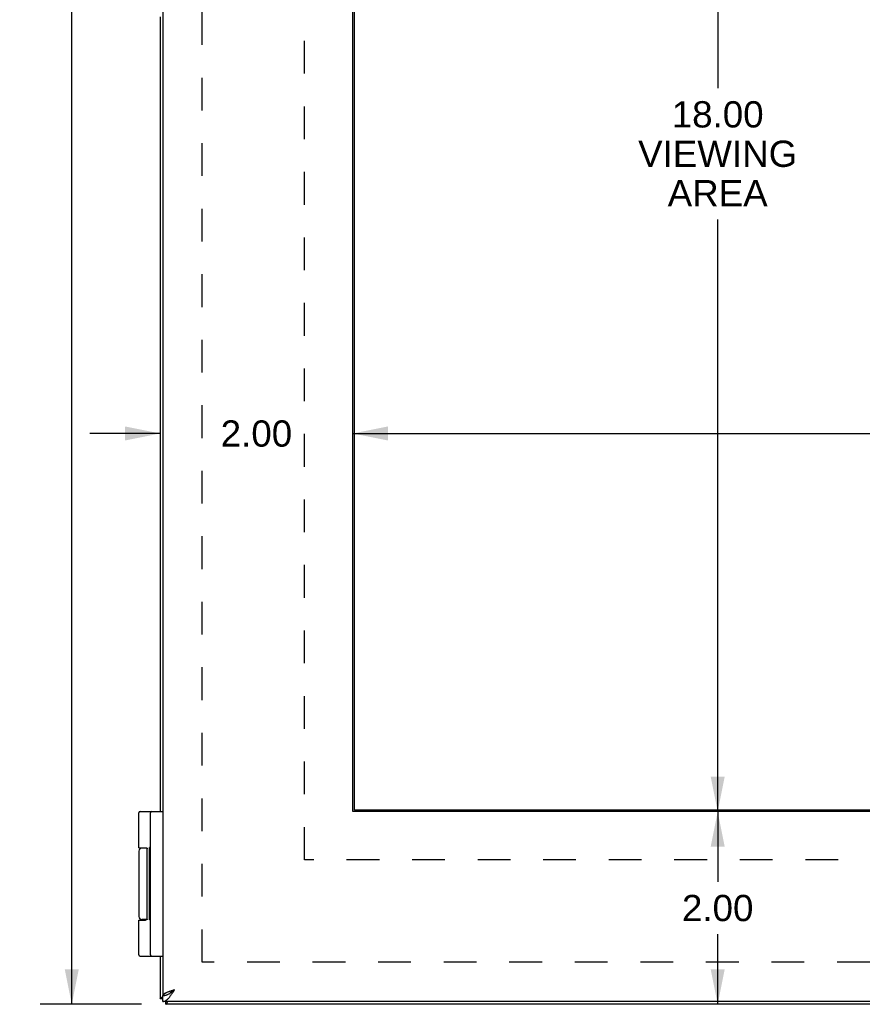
# Model space of a CAD drawing. Header units: inches. Extents: x 0 to 61.8, y 0 to 40.
# Tile 3 of 16: x 6.8 to 15.5, y 9.1 to 19.3. Entities that reach past the tile are written whole.
import ezdxf

# ---------------------------------------------------------------- set-up
doc = ezdxf.new("R2010")
doc.units = ezdxf.units.IN
doc.header["$LTSCALE"] = 3.4
doc.header["$MEASUREMENT"] = 0
doc.linetypes.add('HIDDEN', pattern=[0.2, 0.1, -0.1])
doc.layers.get('0').update_dxf_attribs({"linetype": 'CONTINUOUS'})
for name, color, linetype in [('02___PRT_ALL_AXES', 7, 'CONTINUOUS'), ('DEFAULT_2', 8, 'HIDDEN'), ('DIMENSIONS', 7, 'CONTINUOUS')]:
    doc.layers.add(name, color=color, linetype=linetype)
doc.styles.get("Standard").update_dxf_attribs({"font": 'arial.ttf'})
doc.dimstyles.new('DIMSTYLE_1', dxfattribs={"dimtxt": 0.272727, "dimasz": 0.363636, "dimexe": 0.09, "dimexo": 0.07, "dimgap": 0.0375, "dimtad": 0, "dimtih": 1, "dimtoh": 1, "dimzin": 4, "dimdsep": 46, "dimtxsty": 'Standard', "dimblk": '_FILLED', "dimblk1": '_FILLED', "dimblk2": '_FILLED', "dimcen": 0.09, "dimazin": 1, "dimtfac": 1, "dimtofl": 0, "dimtmove": 0, "dimatfit": 3, "dimldrblk": '_FILLED', "dimfxl": 1, "dimtolj": 1, "dimtzin": 4, "dimarcsym": 0})
doc.dimstyles.new('DIMSTYLE_3', dxfattribs={"dimtxt": 0.309091, "dimasz": 0.363636, "dimexe": 0.09, "dimexo": 0.07, "dimgap": 0.0425, "dimtad": 0, "dimtih": 1, "dimtoh": 1, "dimzin": 4, "dimdsep": 46, "dimtxsty": 'Standard', "dimblk": '_FILLED', "dimblk1": '_FILLED', "dimblk2": '_FILLED', "dimcen": 0.09, "dimazin": 1, "dimtfac": 1, "dimtofl": 0, "dimtmove": 0, "dimatfit": 3, "dimldrblk": '_FILLED', "dimfxl": 1, "dimtolj": 1, "dimtzin": 4, "dimarcsym": 0})

# ---------------------------------------------------------------- blocks, each defined once
blk = doc.blocks.new('_FILLED')
at = {"color": 0, "linetype": 'ByBlock'}
blk.add_solid([(0, 0), (-1, 0.2), (-1, -0.2)], dxfattribs=at)
blk = doc.blocks.new('*D6')
at = {"layer": 'DIMENSIONS', "color": 2, "linetype": 'Continuous'}
for p, q in [((8.021, 31.097), (6.972, 31.097)), ((7.299, 31.097), (7.299, 20.406)), ((7.299, 9.097), (7.299, 19.788)), ((8.021, 9.097), (6.972, 9.097))]:
    blk.add_line(p, q, dxfattribs=at)
at = {"layer": 'DIMENSIONS', "color": 2, "linetype": 'Continuous', "xscale": 0.3636363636, "yscale": 0.3636363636, "zscale": 0.3636363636}
for p, rotation in [((7.299, 31.097), 90), ((7.299, 9.097), 270)]:
    blk.add_blockref('_FILLED', p, dxfattribs=dict(at, rotation=rotation))
at = {"layer": 'DIMENSIONS', "color": 2, "linetype": 'Continuous', "insert": (7.299, 20.252), "char_height": 0.3091, "width": 1.08009, "attachment_point": 2, "line_spacing_factor": 0.9}
blk.add_mtext('22.00', dxfattribs=at)
blk = doc.blocks.new('*D7')
at = {"layer": 'DIMENSIONS', "color": 2, "linetype": 'Continuous'}
for p, q in [((14, 29.097), (14, 18.607)), ((14, 11.097), (14, 17.244))]:
    blk.add_line(p, q, dxfattribs=at)
at = {"layer": 'DIMENSIONS', "color": 2, "linetype": 'Continuous', "xscale": 0.3636363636, "yscale": 0.3636363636, "zscale": 0.3636363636}
for p, rotation in [((14, 29.097), 90), ((14, 11.097), 270)]:
    blk.add_blockref('_FILLED', p, dxfattribs=dict(at, rotation=rotation))
at = {"layer": 'DIMENSIONS', "color": 2, "linetype": 'Continuous', "insert": (14, 18.471), "char_height": 0.2727, "width": 1.64752, "attachment_point": 2, "line_spacing_factor": 0.9}
blk.add_mtext('18.00\\PVIEWING\\PAREA', dxfattribs=at)
blk = doc.blocks.new('*D8')
at = {"layer": 'DIMENSIONS', "color": 2, "linetype": 'Continuous'}
for p, q in [((10.215, 15.022), (16.495, 15.022)), ((23.59, 15.022), (20.615, 15.022))]:
    blk.add_line(p, q, dxfattribs=at)
at = {"layer": 'DIMENSIONS', "color": 2, "linetype": 'Continuous', "xscale": 0.3636363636, "yscale": 0.3636363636, "zscale": 0.3636363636, "rotation": 180}
blk.add_blockref('_FILLED', (10.215, 15.022), dxfattribs=at)
at = {"layer": 'DIMENSIONS', "color": 2, "linetype": 'Continuous', "xscale": 0.3636363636, "yscale": 0.3636363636, "zscale": 0.3636363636}
blk.add_blockref('_FILLED', (23.59, 15.022), dxfattribs=at)
at = {"layer": 'DIMENSIONS', "color": 2, "linetype": 'Continuous', "insert": (18.555, 15.158), "char_height": 0.27273, "width": 3.84657, "attachment_point": 2, "line_spacing_factor": 0.9}
blk.add_mtext('13.38 VIEWING AREA', dxfattribs=at)
blk = doc.blocks.new('*D18')
at = {"layer": 'DIMENSIONS', "color": 2, "linetype": 'Continuous'}
for p, q in [((8.216, 15.022), (7.488, 15.022)), ((10.215, 15.022), (10.942, 15.022))]:
    blk.add_line(p, q, dxfattribs=at)
at = {"layer": 'DIMENSIONS', "color": 2, "linetype": 'Continuous', "xscale": 0.3636363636, "yscale": 0.3636363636, "zscale": 0.3636363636}
blk.add_blockref('_FILLED', (8.216, 15.022), dxfattribs=at)
at = {"layer": 'DIMENSIONS', "color": 2, "linetype": 'Continuous', "xscale": 0.3636363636, "yscale": 0.3636363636, "zscale": 0.3636363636, "rotation": 180}
blk.add_blockref('_FILLED', (10.215, 15.022), dxfattribs=at)
at = {"layer": 'DIMENSIONS', "color": 2, "linetype": 'Continuous', "insert": (9.215, 15.158), "char_height": 0.2727, "width": 0.74113, "attachment_point": 2, "line_spacing_factor": 0.9}
blk.add_mtext('2.00', dxfattribs=at)
blk = doc.blocks.new('*D19')
at = {"layer": 'DIMENSIONS', "color": 2, "linetype": 'Continuous'}
for p, q in [((14, 11.097), (14, 10.37)), ((14, 9.097), (14, 9.824))]:
    blk.add_line(p, q, dxfattribs=at)
at = {"layer": 'DIMENSIONS', "color": 2, "linetype": 'Continuous', "xscale": 0.3636363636, "yscale": 0.3636363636, "zscale": 0.3636363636}
for p, rotation in [((14, 11.097), 90), ((14, 9.097), 270)]:
    blk.add_blockref('_FILLED', p, dxfattribs=dict(at, rotation=rotation))
at = {"layer": 'DIMENSIONS', "color": 2, "linetype": 'Continuous', "insert": (14, 10.233), "char_height": 0.2727, "width": 0.74113, "attachment_point": 2, "line_spacing_factor": 0.9}
blk.add_mtext('2.00', dxfattribs=at)

msp = doc.modelspace()

# ---------------------------------------------------------------- linework, layer by layer
at = {"color": 3, "linetype": 'Continuous'}
for p, q in [((8.2451, 31.0021), (8.2451, 9.1921)), ((10.2151, 11.0971), (10.2151, 29.0971)), ((8.2157, 19.3471), (8.2157, 11.0971)), ((23.5901, 11.0971), (10.2151, 11.0971)), ((8.2157, 9.5971), (8.2157, 9.1571)), ((8.2461, 9.1921), (8.2451, 9.1921)), ((26.1851, 9.1271), (8.2451, 9.1271)), ((8.2703, 9.1903), (8.2721, 9.1921)), ((26.1557, 9.0971), (8.2757, 9.0971))]:
    msp.add_line(p, q, dxfattribs=at)
at = {"color": 7, "linetype": 'Continuous'}
for p, q in [((10.2307, 11.1127), (10.2307, 29.0815)), ((8.0083, 11.0971), (8.2451, 11.0971)), ((8.1151, 9.6101), (8.1151, 11.0841)), ((23.5744, 11.1127), (10.2307, 11.1127)), ((7.9953, 10.7221), (8.0645, 10.7221)), ((8.0792, 10.7171), (8.0253, 10.7171)), ((8.0808, 9.9821), (8.0808, 10.7121)), ((7.9953, 9.9721), (8.0651, 9.9721)), ((8.0792, 9.9771), (8.0253, 9.9771)), ((8.0083, 9.5971), (8.2451, 9.5971)), ((8.2157, 9.1571), (8.2451, 9.1571)), ((8.2451, 9.1271), (8.2451, 9.1871)), ((8.2461, 9.1921), (8.2764, 9.1921)), ((8.2757, 9.0971), (8.2757, 9.1271))]:
    msp.add_line(p, q, dxfattribs=at)
for points in [[(8.0645, 10.7221), (8.0651, 10.7221), (8.0657, 10.7221), (8.0663, 10.7221), (8.0669, 10.7221), (8.0675, 10.722), (8.068, 10.722), (8.0685, 10.722), (8.0691, 10.7219), (8.0695, 10.7219), (8.07, 10.7218), (8.0704, 10.7217), (8.0708, 10.7217), (8.0712, 10.7216), (8.0716, 10.7215), (8.072, 10.7214), (8.0724, 10.7214), (8.0727, 10.7213), (8.073, 10.7212), (8.0733, 10.7211), (8.0736, 10.721), (8.0739, 10.7209), (8.0742, 10.7208), (8.0745, 10.7207), (8.0747, 10.7206), (8.075, 10.7205), (8.0752, 10.7204), (8.0754, 10.7203), (8.0756, 10.7202), (8.0759, 10.7201), (8.0761, 10.7199), (8.0763, 10.7198), (8.0764, 10.7197), (8.0766, 10.7196), (8.0768, 10.7195), (8.077, 10.7194), (8.0771, 10.7192), (8.0773, 10.7191), (8.0775, 10.719), (8.0776, 10.7189), (8.0777, 10.7188), (8.0779, 10.7186), (8.078, 10.7185), (8.0781, 10.7184), (8.0783, 10.7183), (8.0784, 10.7181), (8.0785, 10.718), (8.0786, 10.7179), (8.0787, 10.7178), (8.0788, 10.7176), (8.0789, 10.7175), (8.079, 10.7174), (8.0791, 10.7173), (8.0792, 10.7172), (8.0793, 10.717), (8.0794, 10.7169), (8.0794, 10.7168), (8.0795, 10.7167), (8.0796, 10.7166), (8.0796, 10.7164), (8.0797, 10.7163), (8.0798, 10.7162), (8.0798, 10.7161), (8.0799, 10.716), (8.08, 10.7158), (8.08, 10.7157), (8.0801, 10.7156), (8.0801, 10.7155), (8.0802, 10.7154), (8.0802, 10.7153), (8.0802, 10.7152), (8.0803, 10.715), (8.0803, 10.7149), (8.0804, 10.7148), (8.0804, 10.7147), (8.0804, 10.7146), (8.0805, 10.7145), (8.0805, 10.7144), (8.0805, 10.7143), (8.0805, 10.7141), (8.0806, 10.714), (8.0806, 10.7139), (8.0806, 10.7138), (8.0806, 10.7137), (8.0807, 10.7136), (8.0807, 10.7135), (8.0807, 10.7134), (8.0807, 10.7133), (8.0807, 10.7132), (8.0807, 10.7131), (8.0807, 10.713), (8.0808, 10.7128), (8.0808, 10.7127), (8.0808, 10.7126), (8.0808, 10.7125), (8.0808, 10.7124), (8.0808, 10.7123), (8.0808, 10.7122), (8.0808, 10.7121)], [(8.0808, 9.9821), (8.0808, 9.982), (8.0808, 9.9819), (8.0808, 9.9818), (8.0808, 9.9817), (8.0808, 9.9816), (8.0808, 9.9815), (8.0808, 9.9814), (8.0807, 9.9812), (8.0807, 9.9811), (8.0807, 9.981), (8.0807, 9.9809), (8.0807, 9.9808), (8.0807, 9.9807), (8.0807, 9.9806), (8.0806, 9.9805), (8.0806, 9.9804), (8.0806, 9.9803), (8.0806, 9.9802), (8.0805, 9.9801), (8.0805, 9.9799), (8.0805, 9.9798), (8.0805, 9.9797), (8.0804, 9.9796), (8.0804, 9.9795), (8.0804, 9.9794), (8.0803, 9.9793), (8.0803, 9.9792), (8.0802, 9.979), (8.0802, 9.9789), (8.0802, 9.9788), (8.0801, 9.9787), (8.0801, 9.9786), (8.08, 9.9785), (8.08, 9.9784), (8.0799, 9.9782), (8.0798, 9.9781), (8.0798, 9.978), (8.0797, 9.9779), (8.0796, 9.9778), (8.0796, 9.9776), (8.0795, 9.9775), (8.0794, 9.9774), (8.0794, 9.9773), (8.0793, 9.9772), (8.0792, 9.977), (8.0791, 9.9769), (8.079, 9.9768), (8.0789, 9.9767), (8.0788, 9.9766), (8.0787, 9.9764), (8.0786, 9.9763), (8.0785, 9.9762), (8.0784, 9.9761), (8.0783, 9.9759), (8.0781, 9.9758), (8.078, 9.9757), (8.0779, 9.9756), (8.0777, 9.9754), (8.0776, 9.9753), (8.0775, 9.9752), (8.0773, 9.9751), (8.0771, 9.975), (8.077, 9.9748), (8.0768, 9.9747), (8.0766, 9.9746), (8.0764, 9.9745), (8.0763, 9.9744), (8.0761, 9.9743), (8.0759, 9.9741), (8.0756, 9.974), (8.0754, 9.9739), (8.0752, 9.9738), (8.075, 9.9737), (8.0747, 9.9736), (8.0745, 9.9735), (8.0742, 9.9734), (8.0739, 9.9733), (8.0736, 9.9732), (8.0733, 9.9731), (8.073, 9.973), (8.0727, 9.9729), (8.0724, 9.9728), (8.072, 9.9728), (8.0716, 9.9727), (8.0712, 9.9726), (8.0708, 9.9725), (8.0704, 9.9725), (8.07, 9.9724), (8.0695, 9.9723), (8.0691, 9.9723), (8.0685, 9.9722), (8.068, 9.9722), (8.0675, 9.9722), (8.0669, 9.9721), (8.0663, 9.9721), (8.0657, 9.9721), (8.0651, 9.9721)], [(8.2751, 9.1917), (8.2801, 9.1933), (8.2851, 9.1951), (8.2901, 9.1972), (8.2951, 9.1995), (8.3001, 9.202), (8.3051, 9.2047)], [(8.3051, 9.2047), (8.3101, 9.2075), (8.3151, 9.2106)], [(8.3151, 9.2106), (8.3201, 9.2138), (8.3251, 9.2171), (8.3301, 9.2206), (8.3351, 9.2241), (8.3401, 9.2278), (8.3451, 9.2316), (8.3501, 9.2354), (8.3551, 9.2393), (8.3601, 9.2432), (8.3651, 9.2471)], [(8.3651, 9.2471), (8.3612, 9.2446), (8.3573, 9.2421), (8.3534, 9.2396), (8.3496, 9.2371), (8.3458, 9.2346), (8.3421, 9.2321), (8.3386, 9.2296), (8.3351, 9.2271), (8.3318, 9.2246), (8.3286, 9.2221), (8.3255, 9.2196), (8.3227, 9.2171), (8.32, 9.2146), (8.3175, 9.2121)], [(8.2451, 9.1871), (8.2501, 9.1872), (8.2551, 9.1876), (8.2601, 9.1883), (8.2651, 9.1891), (8.2701, 9.1903), (8.2751, 9.1917)]]:
    msp.add_lwpolyline(points, dxfattribs=at)
at = {"color": 3, "linetype": 'Continuous'}
for points in [[(8.2451, 9.1271), (8.2501, 9.1274), (8.2551, 9.1281), (8.2601, 9.1294), (8.2651, 9.1312), (8.2701, 9.1335), (8.2751, 9.1362), (8.2801, 9.1395), (8.2851, 9.1432), (8.2901, 9.1473), (8.2951, 9.1519), (8.3001, 9.1569), (8.3051, 9.1622), (8.3101, 9.168), (8.3151, 9.174), (8.3201, 9.1804), (8.3251, 9.1871), (8.3301, 9.194), (8.3351, 9.2012), (8.3401, 9.2085), (8.3451, 9.216), (8.3501, 9.2237), (8.3551, 9.2314), (8.3601, 9.2393), (8.3651, 9.2471)], [(8.3651, 9.2471), (8.3579, 9.2448), (8.3507, 9.2425), (8.3436, 9.2402), (8.3366, 9.2379), (8.3297, 9.2356), (8.3228, 9.2334), (8.3162, 9.2311), (8.3097, 9.2288), (8.3034, 9.2265), (8.2974, 9.2242), (8.2915, 9.2219), (8.286, 9.2196), (8.2807, 9.2173), (8.2758, 9.215), (8.2711, 9.2127), (8.2668, 9.2104), (8.2629, 9.2081), (8.2593, 9.2059), (8.2561, 9.2036), (8.2533, 9.2013), (8.2509, 9.199), (8.2489, 9.1967), (8.2473, 9.1944), (8.2461, 9.1921)], [(8.2157, 9.1571), (8.2159, 9.1586), (8.2166, 9.1602), (8.2177, 9.1617), (8.2194, 9.1632), (8.2214, 9.1648), (8.2239, 9.1663), (8.2269, 9.1678), (8.2303, 9.1693), (8.234, 9.1709), (8.2382, 9.1724), (8.2428, 9.1739), (8.2451, 9.1747)], [(8.2757, 9.0971), (8.2772, 9.0973), (8.2787, 9.098), (8.2802, 9.0992), (8.2818, 9.1008), (8.2833, 9.1029), (8.2848, 9.1054), (8.2864, 9.1083), (8.2879, 9.1117), (8.2894, 9.1155), (8.291, 9.1197), (8.2925, 9.1242), (8.2934, 9.1271)]]:
    msp.add_lwpolyline(points, dxfattribs=at)
at = {"color": 7, "linetype": 'Continuous'}
for centre, radius, start, end in [((8.0083, 11.0841), 0.013, 90, 180), ((8.1281, 11.0841), 0.013, 90, 180), ((8.0253, 10.6871), 0.03, 90, 180), ((8.0253, 10.0071), 0.03, 180, 270), ((8.0083, 9.6101), 0.013, 180, 270), ((8.1281, 9.6101), 0.013, 180, 270)]:
    msp.add_arc(centre, radius, start, end, dxfattribs=at)
at = {"layer": '02___PRT_ALL_AXES', "color": 7, "linetype": 'Continuous'}
for p, q in [((7.9953, 10.7221), (7.9953, 11.0841)), ((7.9953, 10.6871), (7.9953, 10.0071)), ((8.0748, 10.7206), (8.0748, 10.7171)), ((8.1051, 9.9739), (8.1051, 10.7231)), ((8.1151, 10.7231), (8.1051, 10.7231)), ((8.1151, 10.7177), (8.1051, 10.7177)), ((8.1151, 10.6197), (8.1051, 10.6197)), ((8.1151, 10.4717), (8.1051, 10.4717)), ((8.1151, 10.2367), (8.1051, 10.2367)), ((8.1151, 10.2222), (8.1051, 10.2222)), ((7.9953, 9.6101), (7.9953, 9.9721)), ((8.0748, 9.9771), (8.0748, 9.9736)), ((8.1151, 9.9739), (8.1051, 9.9739))]:
    msp.add_line(p, q, dxfattribs=at)
at = {"layer": 'DEFAULT_2', "color": 8, "linetype": 'HIDDEN'}
for p, q in [((8.6533, 9.5348), (8.6533, 30.6594)), ((9.7151, 10.5971), (9.7151, 29.5971)), ((24.0901, 10.5971), (9.7151, 10.5971)), ((25.778, 9.5348), (8.6533, 9.5348))]:
    msp.add_line(p, q, dxfattribs=at)

# ---------------------------------------------------------------- dimensions: what is measured, and where the dimension line sits
at = {"layer": 'DIMENSIONS', "color": 2, "linetype": 'Continuous'}
for base, p1, p2, dimstyle, picture, middle in [((7.2992, 31.0971), (8.0911, 9.0971), (8.0911, 31.0971), 'DIMSTYLE_3', '*D6', (7.295, 20.0954)), ((13.9997, 11.0971), (8.2757, 9.0971), (10.2151, 11.0971), 'DIMSTYLE_1', '*D19', (13.9963, 10.0956))]:
    dim = msp.add_linear_dim(base=base, p1=p1, p2=p2, angle=90, dimstyle=dimstyle, dxfattribs=at)
    dim.commit()
    dim.dimension.update_dxf_attribs({"geometry": picture, "text_midpoint": middle, "dimtype": 160})
for base, p1, p2, angle, text, picture, middle in [((13.9997, 11.0971), (10.2151, 29.0971), (10.2151, 11.0971), 270, '<>\\PVIEWING\\PAREA', '*D7', (13.9997, 17.9255)), ((10.215059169, 15.0217273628), (23.590059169, 11.0971003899), (10.215059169, 11.0971003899), 180, '<> VIEWING AREA', '*D8', (18.5548989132, 15.0217273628))]:
    dim = msp.add_linear_dim(base=base, p1=p1, p2=p2, angle=angle, text=text, dimstyle='DIMSTYLE_1', dxfattribs=at)
    dim.commit()
    dim.dimension.update_dxf_attribs({"geometry": picture, "text_midpoint": middle, "dimtype": 160})
dim = msp.add_linear_dim(base=(10.2151, 15.0217), p1=(8.2157, 9.1571), p2=(10.2151, 11.0971), dimstyle='DIMSTYLE_1', dxfattribs=at)
dim.commit()
dim.dimension.update_dxf_attribs({"geometry": '*D18', "text_midpoint": (9.212, 15.0202), "dimtype": 160})

doc.saveas('drawing.dxf')
